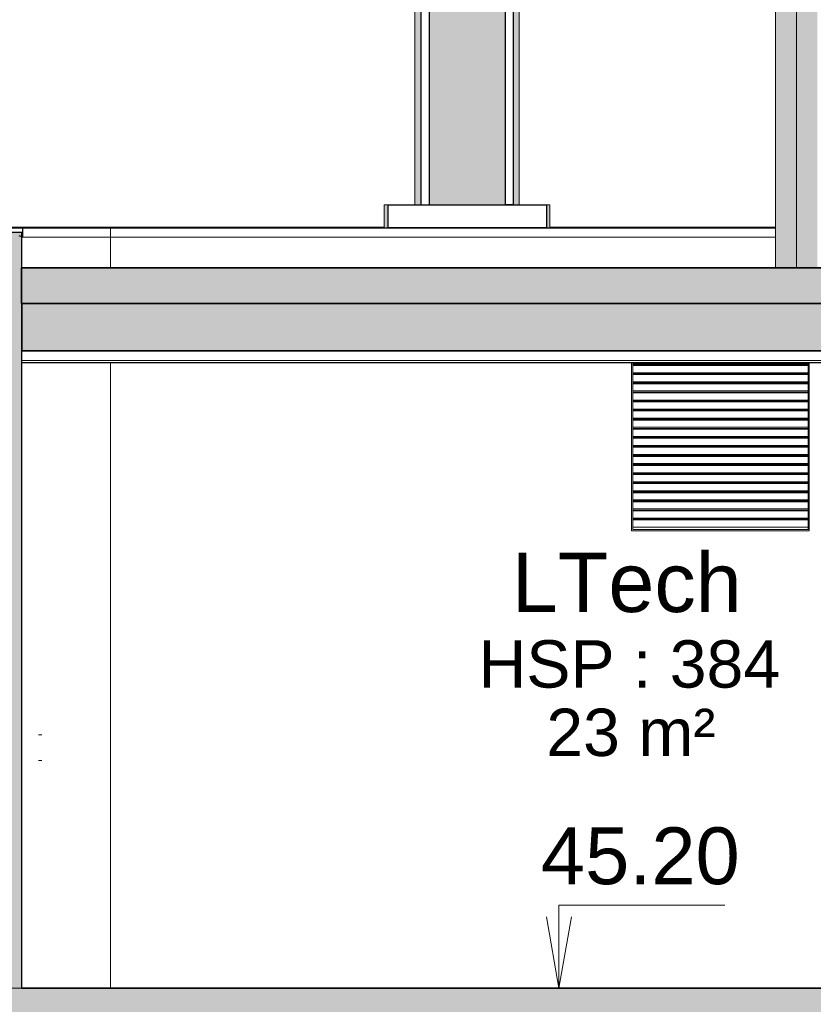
# Model space of a CAD drawing. Header units: millimetres. Extents: x -48837 to 98707, y -908 to 19261.
# Tile 115 of 143: x -15807 to -12457, y 10085 to 14242. Entities that reach past the tile are written whole.
import ezdxf

# ---------------------------------------------------------------- set-up
doc = ezdxf.new("R2010")
doc.units = ezdxf.units.MM
for name, color, linetype, lineweight in [('A-AREA-IDEN', 2, 'Continuous', 9), ('A-CLNG', 13, 'Continuous', 9), ('A-FLOR', 192, 'Continuous', 9), ('A-FLOR-PATT', 8, 'Continuous', 35), ('A-GENM', 13, 'Continuous', 9), ('A-WALL', 113, 'Continuous', 9), ('G-ANNO-DIMS', 111, 'Continuous', 9), ('M-EQPM', 50, 'Continuous', 9), ('Q-SPCQ', 91, 'Continuous', 9)]:
    doc.layers.add(name, color=color, linetype=linetype, lineweight=lineweight)
doc.styles.add('Arial', font='arial.ttf', dxfattribs={"height": 240})
doc.styles.add('Arial_1', font='arial.ttf', dxfattribs={"height": 200})
doc.styles.add('Arial_B', font='txt', dxfattribs={"height": 250})

# ---------------------------------------------------------------- blocks, each defined once
blk = doc.blocks.new('accortère - accortère-980409-Coupe 1')
at = {"layer": 'A-GENM', "lineweight": 25}
for p, q in [((-16014.8, 13365), (-15794.8, 13361.2)), ((-15794.8, 13361.2), (-15794.8, 13323.3)), ((-15794.8, 13323.3), (-15809.8, 13328.8))]:
    blk.add_line(p, q, dxfattribs=at)
at = {"layer": 'A-GENM'}
for p, q in [((-15982.9, 13365), (-15435.1, 13365)), ((-15794, 13361.2), (-15423.4, 13361.2)), ((-15435.1, 13365), (-14268.4, 13365)), ((-15423.4, 13361.2), (-12615.9, 13361.2)), ((-15423.4, 13361.2), (-15423.4, 13323.3)), ((-13568.5, 13365), (-12615.9, 13365)), ((-15794.8, 13323.3), (-15798.5, 13323.3)), ((-15794.4, 13323.3), (-15423.4, 13323.3)), ((-15423.4, 13323.3), (-12615.9, 13323.3))]:
    blk.add_line(p, q, dxfattribs=at)
blk.add_open_spline([(-15435.1, 13365), (-15434, 13364.6), (-15431.5, 13363.7), (-15427.6, 13362.5), (-15424.9, 13361.6), (-15423.4, 13361.2)], degree=3, dxfattribs=at)
blk = doc.blocks.new('Conduit Gaz - Conduit Gaz-1063074-Coupe 1')
at = {"layer": 'A-GENM'}
for p, q in [((-15713.8, 11222.5), (-15727.4, 11222.5)), ((-15727.4, 11114.5), (-15713.8, 11114.5))]:
    blk.add_line(p, q, dxfattribs=at)
blk = doc.blocks.new('Tube de toiture - Tube de toiture-1136616-Coupe 1')
at = {"layer": 'A-GENM', "lineweight": 25}
for points in [[(-13593.9, 15557.4), (-13578.4, 15557.4), (-13914.3, 15931.2), (-13923.9, 15931.2), (-14258.4, 15557.4), (-14242.9, 15557.4), (-14149.8, 15655), (-14086.1, 15718.3), (-14052.9, 15749), (-14018.6, 15778), (-13981.8, 15803.7), (-13940.7, 15821.3), (-13896.1, 15821.3), (-13854.9, 15803.6), (-13818.1, 15777.9), (-13767.4, 15733.7), (-13738.9, 15706.8), (-13687, 15655), (-13624.7, 15590.1)], [(-13654.5, 15567.4), (-13617.4, 15567.4), (-13708.3, 15661.6), (-13771.8, 15723.1), (-13803.8, 15751.3), (-13844.4, 15781.4), (-13878.7, 15800.1), (-13920.8, 15808.4), (-13962.4, 15798.5), (-14002, 15775.2), (-14045.3, 15740.4), (-14086.1, 15703.2), (-14130.2, 15659.9), (-14219.4, 15567.4), (-13656, 15567.4)], [(-13878.7, 15557.4), (-13707.2, 15557.4), (-13707.4, 15567.4), (-14129.6, 15567.4), (-14129.6, 15557.4), (-13918.6, 15557.4)], [(-13895.7, 13460), (-13757.8, 13460), (-13757.8, 15460), (-14079.1, 15460), (-14079.1, 13460), (-13941.5, 13460)]]:
    blk.add_hatch(color=256, dxfattribs=at).paths.add_polyline_path(points)
h = blk.add_hatch(color=256, dxfattribs=at)
h.paths.add_polyline_path([(-14113.6, 13460), (-14113.6, 15460), (-14138.4, 15460), (-14138.4, 13460), (-14127.3, 13460)])
h.paths.add_polyline_path([(-13723.2, 13460), (-13698.4, 13460), (-13698.4, 15460), (-13723.2, 15460), (-13723.2, 13466.5)])
h = blk.add_hatch(color=256, dxfattribs=at)
h.paths.add_polyline_path([(-13568.4, 13363.3), (-13568.4, 13460), (-13583.4, 13460), (-13583.4, 13363.3), (-13572.2, 13363.3)])
h.paths.add_polyline_path([(-14253.4, 13363.3), (-14253.4, 13460), (-14268.4, 13460), (-14268.4, 13363.3), (-14264.6, 13363.3)])
at = {"layer": 'A-GENM'}
for p, q in [((-13923.9, 15931.2), (-14258.4, 15557.4)), ((-13912.9, 15931.2), (-13923.9, 15931.2)), ((-13578.4, 15557.4), (-13912.9, 15931.2)), ((-14258.4, 15557.4), (-14242.9, 15557.4)), ((-14129.6, 15567.4), (-13707.4, 15567.4)), ((-14129.6, 15557.4), (-13707.4, 15557.4)), ((-13593.9, 15557.4), (-13578.4, 15557.4)), ((-14138.4, 15460), (-14138.4, 13460)), ((-14138.4, 15460), (-14113.6, 15460)), ((-14080, 15460), (-13756.8, 15460)), ((-13723.2, 15460), (-13698.4, 15460)), ((-13698.4, 13460), (-13698.4, 15460)), ((-14268.4, 13460), (-14268.4, 13363.3)), ((-14268.4, 13460), (-14253.4, 13460)), ((-13583.4, 13460), (-13568.4, 13460)), ((-13568.4, 13363.3), (-13568.4, 13460)), ((-14253.4, 13363.3), (-14268.4, 13363.3)), ((-13568.4, 13363.3), (-13583.4, 13363.3))]:
    blk.add_line(p, q, dxfattribs=at)
at = {"layer": 'A-GENM', "lineweight": 25}
for p, q in [((-14242.9, 15557.4), (-14129.6, 15557.4)), ((-14129.6, 15567.4), (-14219.4, 15567.4)), ((-14129.6, 15567.4), (-14129.6, 15557.4)), ((-13707.2, 15567.4), (-13707.2, 15557.4)), ((-13707.2, 15567.4), (-13617.4, 15567.4)), ((-13593.9, 15557.4), (-13707.2, 15557.4)), ((-14113.6, 15460), (-14079.1, 15460)), ((-14113.6, 15460), (-14113.6, 13460)), ((-14079.1, 15460), (-14079.1, 13460)), ((-13723.2, 15460), (-13757.8, 15460)), ((-13757.8, 15460), (-13757.8, 13460)), ((-13723.2, 15460), (-13723.2, 13460)), ((-14253.4, 13460), (-14113.6, 13460)), ((-14253.4, 13460), (-14253.4, 13363.3)), ((-14113.6, 13460), (-13583.4, 13460)), ((-14113.6, 13460), (-14079.1, 13460)), ((-13723.2, 13460), (-13757.8, 13460)), ((-13583.4, 13460), (-13583.4, 13363.3)), ((-13583.4, 13363.3), (-14253.4, 13363.3))]:
    blk.add_line(p, q, dxfattribs=at)
for points, knots in [([(-14242.9, 15557.4), (-14232.7, 15568.3), (-14201.8, 15601.1), (-14160.4, 15644.3), (-14123.5, 15681.8), (-14102.2, 15702.8), (-14086.1, 15718.4), (-14072.4, 15731.3), (-14061.3, 15741.5), (-14052.9, 15749.1), (-14044.5, 15756.5), (-14036, 15763.8), (-14028.9, 15769.8), (-14023.1, 15774.5), (-14018.6, 15778), (-14014.2, 15781.4), (-14008.2, 15786), (-14000.7, 15791.6), (-13993, 15796.9), (-13986.6, 15800.9), (-13982.6, 15803.2), (-13979.3, 15805), (-13976.1, 15806.8), (-13970.2, 15810), (-13961.7, 15814.2), (-13953.1, 15817.8), (-13946, 15820), (-13940.7, 15821.3), (-13935.3, 15822.3), (-13927.8, 15823.2), (-13918.4, 15823.7), (-13908.9, 15823.2), (-13901.5, 15822.3), (-13896.1, 15821.3), (-13890.8, 15820), (-13883.7, 15817.8), (-13875, 15814.2), (-13866.5, 15809.9), (-13860.7, 15806.8), (-13857.4, 15805), (-13854.1, 15803.2), (-13850.1, 15800.8), (-13843.8, 15796.9), (-13836.1, 15791.5), (-13828.5, 15785.9), (-13822.6, 15781.4), (-13818.1, 15777.9), (-13813.7, 15774.5), (-13807.9, 15769.8), (-13800.7, 15763.8), (-13792.2, 15756.4), (-13783.8, 15749), (-13775.4, 15741.5), (-13764.4, 15731.3), (-13750.8, 15718.4), (-13734.6, 15702.8), (-13713.3, 15681.7), (-13687, 15655), (-13655.7, 15622.7), (-13624.7, 15590.1), (-13604.1, 15568.3), (-13593.9, 15557.4)], [-1, -1, -1, -1, -0.947368, -0.842105, -0.789474, -0.763158, -0.736842, -0.710526, -0.697368, -0.684211, -0.671053, -0.657895, -0.644737, -0.638158, -0.631579, -0.625, -0.618421, -0.605263, -0.592105, -0.585526, -0.578947, -0.575658, -0.572368, -0.565789, -0.552632, -0.539474, -0.532895, -0.526316, -0.519737, -0.513158, -0.5, -0.486842, -0.480263, -0.473684, -0.467105, -0.460526, -0.447368, -0.434211, -0.427632, -0.424342, -0.421053, -0.414474, -0.407895, -0.394737, -0.381579, -0.375, -0.368421, -0.361842, -0.355263, -0.342105, -0.328947, -0.315789, -0.302632, -0.289474, -0.263158, -0.236842, -0.210526, -0.157895, -0.105263, -0.052632, 0, 0, 0, 0]), ([(-13617.4, 15567.4), (-13627.4, 15578), (-13647.5, 15599.1), (-13677.7, 15630.5), (-13708.3, 15661.7), (-13734.1, 15687.4), (-13755.1, 15707.5), (-13768.3, 15719.9), (-13779.1, 15729.8), (-13787.2, 15737.1), (-13795.5, 15744.3), (-13803.8, 15751.4), (-13812.3, 15758.3), (-13820.8, 15765.1), (-13828, 15770.6), (-13833.9, 15774.9), (-13838.4, 15777.9), (-13842.9, 15781), (-13849, 15785), (-13856.7, 15789.9), (-13864.7, 15794.3), (-13871.2, 15797.5), (-13876.1, 15799.6), (-13881.2, 15801.4), (-13888.1, 15803.8), (-13897, 15806.4), (-13907.8, 15808.4), (-13918.4, 15809.2), (-13929.1, 15808.4), (-13939.9, 15806.3), (-13948.7, 15803.8), (-13955.7, 15801.4), (-13960.7, 15799.5), (-13965.7, 15797.5), (-13972.2, 15794.3), (-13980.1, 15789.9), (-13987.9, 15785), (-13994, 15780.9), (-13998.5, 15777.9), (-14003, 15774.8), (-14008.9, 15770.6), (-14016.1, 15765.1), (-14024.7, 15758.2), (-14033.1, 15751.3), (-14041.4, 15744.2), (-14049.6, 15737), (-14057.7, 15729.7), (-14068.5, 15720), (-14081.8, 15707.5), (-14102.7, 15687.4), (-14128.6, 15661.6), (-14159.1, 15630.6), (-14189.4, 15599), (-14209.4, 15577.9), (-14219.4, 15567.4)], [-1, -1, -1, -1, -0.944444, -0.888889, -0.833333, -0.777778, -0.75, -0.722222, -0.708333, -0.694444, -0.680556, -0.666667, -0.652778, -0.638889, -0.625, -0.618056, -0.611111, -0.604167, -0.597222, -0.583333, -0.569444, -0.5625, -0.555556, -0.548611, -0.541667, -0.527778, -0.513889, -0.5, -0.486111, -0.472222, -0.458333, -0.451389, -0.444444, -0.4375, -0.430556, -0.416667, -0.402778, -0.395833, -0.388889, -0.381944, -0.375, -0.361111, -0.347222, -0.333333, -0.319444, -0.305556, -0.291667, -0.277778, -0.25, -0.222222, -0.166667, -0.111111, -0.055556, 0, 0, 0, 0])]:
    blk.add_open_spline(points, degree=3, knots=knots, dxfattribs=at)
blk = doc.blocks.new('Grille d_aération - Mur - Type A-1151853-Coupe 1')
at = {"layer": 'M-EQPM'}
for p, q in [((-13219, 12793.3), (-13219, 12089.1)), ((-12479.1, 12789.1), (-12479.1, 12784.6)), ((-12479, 12089.1), (-12479, 12793.3)), ((-12474, 12793.3), (-12474, 12084.1)), ((-12479.1, 12750.8), (-12479.1, 12746.3)), ((-12479.1, 12712.4), (-12479.1, 12708)), ((-12479.1, 12674.1), (-12479.1, 12669.6)), ((-12479.1, 12635.8), (-12479.1, 12631.3)), ((-12479.1, 12597.4), (-12479.1, 12593)), ((-12479.1, 12559.1), (-12479.1, 12554.6)), ((-12479.1, 12520.8), (-12479.1, 12516.3)), ((-12479.1, 12482.4), (-12479.1, 12478)), ((-12479.1, 12444.1), (-12479.1, 12439.6)), ((-12479.1, 12405.8), (-12479.1, 12401.3)), ((-12479.1, 12367.4), (-12479.1, 12363)), ((-12479.1, 12329.1), (-12479.1, 12324.6)), ((-12479.1, 12290.8), (-12479.1, 12286.3)), ((-12479.1, 12252.4), (-12479.1, 12248)), ((-12479.1, 12214.1), (-12479.1, 12209.6)), ((-12479.1, 12175.8), (-12479.1, 12171.3)), ((-12479.1, 12137.4), (-12479.1, 12133)), ((-12479.1, 12099.1), (-12479.1, 12089.1)), ((-13219, 12089.1), (-12479, 12089.1))]:
    blk.add_line(p, q, dxfattribs=at)
at = {"layer": 'Q-SPCQ'}
for p, q in [((-13219, 12789.1), (-12479, 12789.1)), ((-13219, 12784.6), (-12479, 12784.6)), ((-12479, 12781.4), (-13219, 12781.4)), ((-12479, 12793.3), (-12479, 12789.1)), ((-12479, 12784.6), (-12479, 12781.4)), ((-12479, 12781.4), (-12479, 12750.8)), ((-13219, 12750.8), (-12479, 12750.8)), ((-13219, 12746.3), (-12479, 12746.3)), ((-12479, 12743.1), (-13219, 12743.1)), ((-12479, 12746.3), (-12479, 12743.1)), ((-12479, 12743.1), (-12479, 12712.4)), ((-13219, 12712.4), (-12479, 12712.4)), ((-13219, 12708), (-12479, 12708)), ((-12479, 12704.7), (-13219, 12704.7)), ((-12479, 12708), (-12479, 12704.7)), ((-12479, 12704.7), (-12479, 12674.1)), ((-13219, 12674.1), (-12479, 12674.1)), ((-13219, 12669.6), (-12479, 12669.6)), ((-12479, 12666.4), (-13219, 12666.4)), ((-12479, 12669.6), (-12479, 12666.4)), ((-12479, 12666.4), (-12479, 12635.8)), ((-13219, 12635.8), (-12479, 12635.8)), ((-13219, 12631.3), (-12479, 12631.3)), ((-12479, 12628.1), (-13219, 12628.1)), ((-13219, 12597.4), (-12479, 12597.4)), ((-12479, 12631.3), (-12479, 12628.1)), ((-12479, 12628.1), (-12479, 12597.4)), ((-13219, 12593), (-12479, 12593)), ((-12479, 12589.7), (-13219, 12589.7)), ((-13219, 12559.1), (-12479, 12559.1)), ((-13219, 12554.6), (-12479, 12554.6)), ((-12479, 12593), (-12479, 12589.7)), ((-12479, 12589.7), (-12479, 12559.1)), ((-12479, 12554.6), (-12479, 12551.4)), ((-12479, 12551.4), (-13219, 12551.4)), ((-13219, 12520.8), (-12479, 12520.8)), ((-13219, 12516.3), (-12479, 12516.3)), ((-12479, 12513.1), (-13219, 12513.1)), ((-12479, 12551.4), (-12479, 12520.8)), ((-12479, 12516.3), (-12479, 12513.1)), ((-12479, 12513.1), (-12479, 12482.4)), ((-13219, 12482.4), (-12479, 12482.4)), ((-13219, 12478), (-12479, 12478)), ((-12479, 12474.7), (-13219, 12474.7)), ((-12479, 12478), (-12479, 12474.7)), ((-12479, 12474.7), (-12479, 12444.1)), ((-13219, 12444.1), (-12479, 12444.1)), ((-13219, 12439.6), (-12479, 12439.6)), ((-12479, 12436.4), (-13219, 12436.4)), ((-12479, 12439.6), (-12479, 12436.4)), ((-12479, 12436.4), (-12479, 12405.8)), ((-13219, 12405.8), (-12479, 12405.8)), ((-13219, 12401.3), (-12479, 12401.3)), ((-12479, 12398.1), (-13219, 12398.1)), ((-12479, 12401.3), (-12479, 12398.1)), ((-12479, 12398.1), (-12479, 12367.4)), ((-13219, 12367.4), (-12479, 12367.4)), ((-13219, 12363), (-12479, 12363)), ((-12479, 12359.7), (-13219, 12359.7)), ((-12479, 12363), (-12479, 12359.7)), ((-12479, 12359.7), (-12479, 12329.1)), ((-13219, 12329.1), (-12479, 12329.1)), ((-13219, 12324.6), (-12479, 12324.6)), ((-12479, 12321.4), (-13219, 12321.4)), ((-12479, 12324.6), (-12479, 12321.4)), ((-12479, 12321.4), (-12479, 12290.8)), ((-13219, 12290.8), (-12479, 12290.8)), ((-13219, 12286.3), (-12479, 12286.3)), ((-12479, 12283.1), (-13219, 12283.1)), ((-12479, 12286.3), (-12479, 12283.1)), ((-12479, 12283.1), (-12479, 12252.4)), ((-13219, 12252.4), (-12479, 12252.4)), ((-13219, 12248), (-12479, 12248)), ((-12479, 12244.7), (-13219, 12244.7)), ((-12479, 12248), (-12479, 12244.7)), ((-12479, 12244.7), (-12479, 12214.1)), ((-13219, 12214.1), (-12479, 12214.1)), ((-13219, 12209.6), (-12479, 12209.6)), ((-12479, 12206.4), (-13219, 12206.4)), ((-12479, 12209.6), (-12479, 12206.4)), ((-12479, 12206.4), (-12479, 12175.8)), ((-13219, 12175.8), (-12479, 12175.8)), ((-13219, 12171.3), (-12479, 12171.3)), ((-12479, 12168.1), (-13219, 12168.1)), ((-12479, 12171.3), (-12479, 12168.1)), ((-12479, 12168.1), (-12479, 12137.4)), ((-13219, 12137.4), (-12479, 12137.4)), ((-13219, 12133), (-12479, 12133)), ((-13219, 12099.1), (-13219, 12129.7)), ((-12479, 12129.7), (-13219, 12129.7)), ((-13219, 12099.1), (-12479, 12099.1)), ((-12479, 12133), (-12479, 12129.7))]:
    blk.add_line(p, q, dxfattribs=at)
blk = doc.blocks.new('Tube de toiture2 - Tube de toiture-1191320-Coupe 1')
at = {"layer": 'A-GENM'}
for points in [[(-12554, 13193.3), (-12527.7, 13193.3), (-12527.7, 16654.6), (-12615.9, 16654.6), (-12615.9, 13193.3), (-12580.4, 13193.3)], [(-12475.2, 13193.3), (-12439.7, 13193.3), (-12439.7, 16654.6), (-12527.7, 16654.6), (-12527.7, 13193.3), (-12476.3, 13193.3)]]:
    blk.add_hatch(color=256, dxfattribs=at).paths.add_polyline_path(points)
for p, q in [((-12615.9, 13193.3), (-12615.9, 16654.6)), ((-12527.7, 16654.6), (-12527.7, 13193.3))]:
    blk.add_line(p, q, dxfattribs=at)

msp = doc.modelspace()

# ---------------------------------------------------------------- hatches: boundary and pattern name
at = {"layer": 'A-FLOR'}
msp.add_hatch(color=7, dxfattribs=at).paths.add_polyline_path([(-12765.365, 13043.308), (-9359.546, 13043.308), (-9359.546, 13193.308), (-15799.588, 13193.308), (-15799.588, 13043.308), (-13210.697, 13043.308)])
at = {"layer": 'A-FLOR-PATT'}
for points in [[(-12765.365, 12843.308), (-9361.76, 12843.308), (-9361.76, 13043.308), (-15798.53, 13043.308), (-15798.53, 12843.308), (-13210.697, 12843.308)], [(-9161.76, 9903.308), (-9161.76, 10153.308), (-15998.531, 10153.308), (-15998.531, 9903.308), (-9202.708, 9903.308)]]:
    msp.add_hatch(color=7, dxfattribs=at).paths.add_polyline_path(points)
at = {"layer": 'A-WALL'}
msp.add_hatch(color=7, dxfattribs=at).paths.add_polyline_path([(-15798.53, 10153.308), (-15798.53, 13343.308), (-15998.531, 13343.308), (-15998.531, 10153.308), (-15882.69, 10153.308)])

# ---------------------------------------------------------------- linework, layer by layer
at = {"layer": 'A-CLNG'}
msp.add_line((-9361.76, 12803.308), (-15798.53, 12803.308), dxfattribs=at)
at = {"layer": 'A-CLNG', "lineweight": 25}
msp.add_line((-9361.76, 12793.308), (-15798.53, 12793.308), dxfattribs=at)
at = {"layer": 'A-FLOR', "lineweight": 35}
for p, q in [((-9359.546, 13193.308), (-15799.588, 13193.308)), ((-15799.588, 13043.308), (-15799.588, 13193.308)), ((-15799.588, 13043.308), (-9359.546, 13043.308)), ((-15798.53, 12843.308), (-15798.53, 13043.308)), ((-15798.53, 12843.308), (-11492.287, 12843.308)), ((-9361.76, 10153.308), (-15798.53, 10153.308))]:
    msp.add_line(p, q, dxfattribs=at)
at = {"layer": 'A-WALL', "lineweight": 25}
for p, q in [((-15798.53, 13343.308), (-15998.531, 13343.308)), ((-15798.53, 10153.308), (-15798.53, 13343.308))]:
    msp.add_line(p, q, dxfattribs=at)
at = {"layer": 'A-WALL'}
for p, q in [((-15423.643, 13323.308), (-15423.643, 13193.308)), ((-15423.643, 12793.308), (-15423.643, 10153.308)), ((-13223.865, 12084.101), (-13223.865, 12793.308)), ((-12473.865, 12793.308), (-12473.865, 12084.101)), ((-12473.865, 12084.101), (-13223.865, 12084.101)), ((-15998.531, 10153.308), (-15798.53, 10153.308))]:
    msp.add_line(p, q, dxfattribs=at)
at = {"layer": 'G-ANNO-DIMS'}
for p, q in [((-13530.355, 10503.583), (-12830.82, 10503.583)), ((-13530.355, 10153.308), (-13530.355, 10503.583)), ((-13530.355, 10153.308), (-13583.253, 10453.308)), ((-13530.355, 10153.308), (-13477.457, 10453.308))]:
    msp.add_line(p, q, dxfattribs=at)

# ---------------------------------------------------------------- block references
at = {"layer": 'A-GENM'}
for name in ['Tube de toiture2 - Tube de toiture-1191320-Coupe 1', 'Conduit Gaz - Conduit Gaz-1063074-Coupe 1']:
    msp.add_blockref(name, (0, 0), dxfattribs=at)
at = {"layer": 'A-GENM', "lineweight": 25}
for name in ['Tube de toiture - Tube de toiture-1136616-Coupe 1', 'accortère - accortère-980409-Coupe 1']:
    msp.add_blockref(name, (0, 0), dxfattribs=at)
at = {"layer": 'M-EQPM'}
msp.add_blockref('Grille d_aération - Mur - Type A-1151853-Coupe 1', (0, 0), dxfattribs=at)

# ---------------------------------------------------------------- texts
at = {"layer": 'A-AREA-IDEN', "attachment_point": 1}
for s, insert, char_height, width, style in [('LTech', (-13729.515, 11990.71), 250, 1234.59875, 'Arial_B'), ('HSP : 384', (-13870.106, 11621.569), 200, 1579.32437, 'Arial_1'), ('23 m²', (-13584.015, 11332.796), 200, 881.85625, 'Arial_1')]:
    msp.add_mtext(s, dxfattribs=dict(at, insert=insert, char_height=char_height, width=width, style=style))

# ---------------------------------------------------------------- next in the draw order: texts
at = {"layer": 'G-ANNO-DIMS', "insert": (-13606.4, 10831.63), "char_height": 240, "width": 1004.89974, "attachment_point": 1, "line_spacing_factor": 0.941778, "style": 'Arial', "bg_fill": 3, "box_fill_scale": 1.25, "bg_fill_color": 256, "bg_fill_true_color": 13158600, "bg_fill_transparency": 0}
msp.add_mtext('45.20', dxfattribs=at)

doc.saveas('drawing.dxf')
